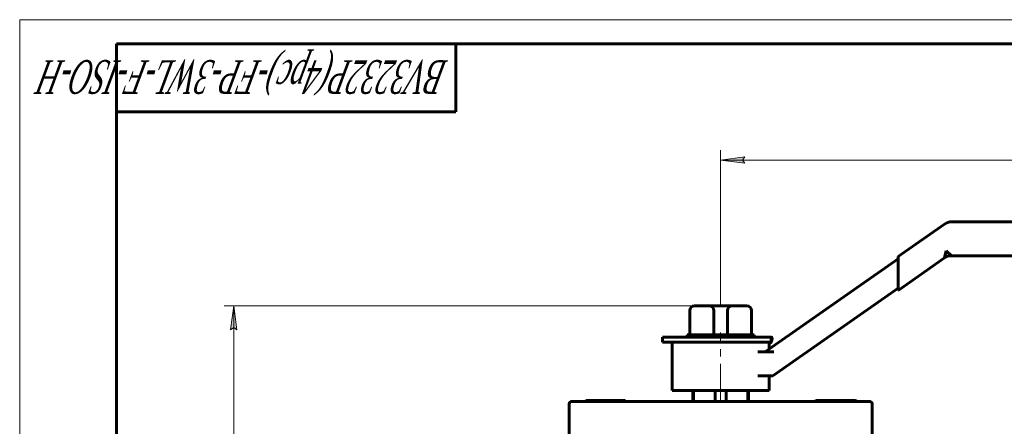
# Model space of a CAD drawing. Header units: millimetres. Extents: x 0 to 614, y 0 to 420.
# Tile 4 of 7: x 0 to 203, y 336 to 420. Entities that reach past the tile are written whole.
import ezdxf

# ---------------------------------------------------------------- set-up
doc = ezdxf.new("R2010")
doc.units = ezdxf.units.MM
for name, pattern in [('K5LT_AXLED', [12, 7.5, -1.5, 1.5, -1.5]), ('K5LT_BASIC', [0]), ('K5LT_THIN', [0])]:
    doc.linetypes.add(name, pattern=pattern)
doc.layers.add('Системный слой', color=7, linetype='Continuous')
doc.layers.add('Системный слой (1)', color=7, linetype='Continuous', true_color=0x6c6c6c)
doc.styles.add('KDIMTEXTSTYLE', font='txt', dxfattribs={"width": 0.96, "oblique": 15, "height": 5})
doc.styles.add('KTEXTSTYLE', font='txt', dxfattribs={"width": 0.96, "height": 5})
doc.dimstyles.new('KDIMSTYLE (0.50)', dxfattribs={"dimtxt": 5, "dimasz": 1, "dimexe": 2, "dimexo": 0, "dimgap": 1, "dimtad": 1, "dimlfac": 2, "dimtxsty": 'KDIMTEXTSTYLE', "dimsah": 1, "dimcen": 0, "dimdle": 1, "dimadec": 0, "dimazin": 0, "dimtfac": 0.667, "dimtmove": 0, "dimatfit": 3, "dimfxl": 1, "dimtvp": 1, "dimtolj": 1, "dimtzin": 0, "dimarcsym": 0})

# ---------------------------------------------------------------- blocks, each defined once
blk = doc.blocks.new('U14')
at = {"layer": 'Системный слой (1)', "color": 143, "linetype": 'K5LT_BASIC', "lineweight": 60, "true_color": 0x33acca}
for p, q in [((154.67, 353.49), (154.67, 352.04)), ((154.67, 346.49), (154.67, 343.49))]:
    blk.add_line(p, q, dxfattribs=at)
blk = doc.blocks.new('U18')
at = {"layer": 'Системный слой (1)', "color": 143, "linetype": 'K5LT_BASIC', "lineweight": 60, "true_color": 0x33acca}
for p, q in [((172.33, 341.42), (172.14, 341.44)), ((172.53, 341.36), (172.33, 341.42)), ((172.72, 341.26), (172.53, 341.36)), ((172.74, 341.25), (172.72, 341.26)), ((172.75, 341.25), (172.74, 341.25)), ((172.77, 341.24), (172.75, 341.25))]:
    blk.add_line(p, q, dxfattribs=at)
blk = doc.blocks.new('U19')
at = {"layer": 'Системный слой (1)', "color": 143, "linetype": 'K5LT_BASIC', "lineweight": 60, "true_color": 0x33acca}
for p, q in [((164.08, 341.24), (164.09, 341.25)), ((164.09, 341.25), (164.11, 341.25)), ((164.11, 341.25), (164.12, 341.26))]:
    blk.add_line(p, q, dxfattribs=at)
blk = doc.blocks.new('U20')
at = {"layer": 'Системный слой (1)', "color": 143, "linetype": 'K5LT_BASIC', "lineweight": 60, "true_color": 0x33acca}
for p, q in [((171.94, 341.41), (171.73, 341.35)), ((172.14, 341.44), (171.94, 341.41)), ((171.73, 341.35), (171.52, 341.24))]:
    blk.add_line(p, q, dxfattribs=at)
blk = doc.blocks.new('U21')
at = {"layer": 'Системный слой (1)', "color": 143, "linetype": 'K5LT_BASIC', "lineweight": 60, "true_color": 0x33acca}
for p, q in [((169.56, 341.41), (169.01, 341.44)), ((170.11, 341.35), (169.56, 341.41)), ((170.69, 341.24), (170.11, 341.35))]:
    blk.add_line(p, q, dxfattribs=at)
blk = doc.blocks.new('U22')
at = {"layer": 'Системный слой (1)', "color": 143, "linetype": 'K5LT_BASIC', "lineweight": 60, "true_color": 0x33acca}
for p, q in [((164.94, 341.41), (164.59, 341.35)), ((165.29, 341.44), (164.94, 341.41)), ((164.59, 341.35), (164.23, 341.24))]:
    blk.add_line(p, q, dxfattribs=at)
blk = doc.blocks.new('U23')
at = {"layer": 'Системный слой (1)', "color": 143, "linetype": 'K5LT_BASIC', "lineweight": 60, "true_color": 0x33acca}
for p, q in [((165.63, 341.41), (165.29, 341.44)), ((165.98, 341.35), (165.63, 341.41)), ((166.34, 341.24), (165.98, 341.35))]:
    blk.add_line(p, q, dxfattribs=at)
blk = doc.blocks.new('U24')
at = {"layer": 'Системный слой (1)', "color": 143, "linetype": 'K5LT_BASIC', "lineweight": 60, "true_color": 0x33acca}
for p, q in [((168.46, 341.41), (167.9, 341.35)), ((169.01, 341.44), (168.46, 341.41)), ((167.9, 341.35), (167.32, 341.24))]:
    blk.add_line(p, q, dxfattribs=at)
blk = doc.blocks.new('U28')
at = {"layer": 'Системный слой (1)', "color": 143, "linetype": 'K5LT_BASIC', "lineweight": 60, "true_color": 0x33acca}
for p, q in [((123.71, 341.41), (123.26, 341.44)), ((124.17, 341.35), (123.71, 341.41)), ((124.64, 341.24), (124.17, 341.35))]:
    blk.add_line(p, q, dxfattribs=at)
blk = doc.blocks.new('U29')
at = {"layer": 'Системный слой (1)', "color": 143, "linetype": 'K5LT_BASIC', "lineweight": 60, "true_color": 0x33acca}
for p, q in [((122.81, 341.41), (122.35, 341.35)), ((123.26, 341.44), (122.81, 341.41)), ((122.35, 341.35), (121.88, 341.24))]:
    blk.add_line(p, q, dxfattribs=at)
blk = doc.blocks.new('U30')
at = {"layer": 'Системный слой (1)', "color": 143, "linetype": 'K5LT_BASIC', "lineweight": 60, "true_color": 0x33acca}
for p, q in [((119.79, 341.41), (119.28, 341.44)), ((120.3, 341.35), (119.79, 341.41)), ((120.83, 341.24), (120.3, 341.35))]:
    blk.add_line(p, q, dxfattribs=at)
blk = doc.blocks.new('U31')
at = {"layer": 'Системный слой (1)', "color": 143, "linetype": 'K5LT_BASIC', "lineweight": 60, "true_color": 0x33acca}
for p, q in [((117, 341.41), (116.94, 341.44)), ((117.05, 341.35), (117, 341.41)), ((117.11, 341.24), (117.05, 341.35))]:
    blk.add_line(p, q, dxfattribs=at)
blk = doc.blocks.new('U32')
at = {"layer": 'Системный слой (1)', "color": 143, "linetype": 'K5LT_BASIC', "lineweight": 60, "true_color": 0x33acca}
for p, q in [((116.9, 341.43), (116.86, 341.39)), ((116.92, 341.43), (116.9, 341.43)), ((116.93, 341.44), (116.92, 341.43)), ((116.94, 341.44), (116.93, 341.44)), ((116.82, 341.33), (116.77, 341.24)), ((116.86, 341.39), (116.82, 341.33))]:
    blk.add_line(p, q, dxfattribs=at)
blk = doc.blocks.new('U33')
at = {"layer": 'Системный слой (1)', "color": 143, "linetype": 'K5LT_BASIC', "lineweight": 60, "true_color": 0x33acca}
for p, q in [((118.77, 341.41), (118.26, 341.35)), ((119.28, 341.44), (118.77, 341.41)), ((118.26, 341.35), (117.73, 341.24))]:
    blk.add_line(p, q, dxfattribs=at)
blk = doc.blocks.new('U34')
at = {"layer": 'Системный слой (1)', "color": 143, "linetype": 'K5LT_BASIC', "lineweight": 60, "true_color": 0x33acca}
for p, q in [((124.94, 341.43), (124.99, 341.39)), ((124.99, 341.39), (125.03, 341.33)), ((125.03, 341.33), (125.07, 341.24))]:
    blk.add_line(p, q, dxfattribs=at)
blk = doc.blocks.new('D2')
at = {"layer": 'Системный слой (1)'}
for points in [[(44.83, 355.99), (44.17, 360.99), (43.51, 355.99), (44.17, 356.49)], [(44.17, 267.49), (44.83, 272.49), (44.17, 271.99), (43.51, 272.49)]]:
    blk.add_hatch(color=7, dxfattribs=at).paths.add_polyline_path(points)
at = {"layer": 'Системный слой (1)', "color": 7, "linetype": 'K5LT_THIN', "lineweight": 18, "true_color": 0xffffff}
for p, q in [((144.67, 360.99), (42.17, 360.99)), ((43.51, 355.99), (44.17, 360.99)), ((44.17, 360.99), (44.83, 355.99)), ((44.17, 356.49), (43.51, 355.99)), ((44.83, 355.99), (44.17, 356.49)), ((44.17, 267.49), (43.51, 272.49)), ((43.51, 272.49), (44.17, 271.99)), ((44.17, 271.99), (44.83, 272.49)), ((44.83, 272.49), (44.17, 267.49)), ((63.42, 267.49), (42.17, 267.49))]:
    blk.add_line(p, q, dxfattribs=at)
blk.add_wipeout([(43.17, 309.09), (35.79, 309.09), (35.79, 318.97), (43.17, 318.97)]).dxf.layer = 'Системный слой (1)'
blk.add_line((44.17, 267.49), (44.17, 360.99), dxfattribs=at)
at = {"layer": 'Системный слой (1)', "color": 7, "insert": (36.58, 309.09), "char_height": 5, "attachment_point": 1, "rotation": 90, "style": 'KTEXTSTYLE'}
blk.add_mtext('\\fArial|b0|c204|p34;\\H5.0;\\W1.000;\\Q15;\\fGOST Type AU|b0|i0|c204|p34;\\Q15;\\W0.960;187', dxfattribs=at)
blk = doc.blocks.new('KDIMARROW_01')
at = {"layer": 'Системный слой'}
blk.add_hatch(color=0, dxfattribs=at).paths.add_polyline_path([(0, 0), (-5, 0.66), (-4.5, 0), (-5, -0.66)])
at = {"layer": 'Системный слой', "color": 0, "linetype": 'K5LT_THIN', "lineweight": 18}
for p, q in [((-4.5, 0), (-5, 0.66)), ((-5, 0.66), (0, 0)), ((0, 0), (-5, -0.66)), ((-5, -0.66), (-4.5, 0))]:
    blk.add_line(p, q, dxfattribs=at)
at = {"layer": 'Системный слой (1)', "color": 0, "linetype": 'K5LT_THIN', "lineweight": 18}
blk.add_line((144.67, 267.49), (144.17, 267.49), dxfattribs=at)
blk = doc.blocks.new('D3')
at = {"layer": 'Системный слой (1)'}
for points in [[(149.17, 391.05), (149.67, 391.71), (144.67, 391.05), (149.67, 390.39)], [(289.67, 390.39), (294.67, 391.05), (289.67, 391.71), (290.17, 391.05)]]:
    blk.add_hatch(color=7, dxfattribs=at).paths.add_polyline_path(points)
at = {"layer": 'Системный слой (1)', "color": 7, "linetype": 'K5LT_THIN', "lineweight": 18, "true_color": 0xffffff}
for p, q in [((144.67, 360.99), (144.67, 393.05)), ((294.67, 374.8), (294.67, 393.05)), ((144.67, 391.05), (149.67, 391.71)), ((149.67, 390.39), (144.67, 391.05)), ((149.67, 391.71), (149.17, 391.05)), ((149.17, 391.05), (149.67, 390.39)), ((290.17, 391.05), (289.67, 391.71)), ((289.67, 391.71), (294.67, 391.05)), ((294.67, 391.05), (289.67, 390.39)), ((289.67, 390.39), (290.17, 391.05))]:
    blk.add_line(p, q, dxfattribs=at)
blk.add_wipeout([(214.13, 392.05), (214.13, 399.43), (224.77, 399.43), (224.77, 392.05)]).dxf.layer = 'Системный слой (1)'
blk.add_line((294.67, 391.05), (144.67, 391.05), dxfattribs=at)
at = {"layer": 'Системный слой (1)', "color": 7, "insert": (214.13, 398.64), "char_height": 5, "attachment_point": 1, "style": 'KTEXTSTYLE'}
blk.add_mtext('\\fArial|b0|c204|p34;\\H5.0;\\W1.000;\\Q15;\\fGOST Type AU|b0|i0|c204|p34;\\Q15;\\W0.960;300', dxfattribs=at)
blk = doc.blocks.new('U65')
at = {"color": 7, "linetype": 'K5LT_THIN', "lineweight": 18, "true_color": 0xffffff}
for p, q in [((0, 0), (0, 420)), ((0, 420), (594, 420))]:
    blk.add_line(p, q, dxfattribs=at)
at = {"color": 143, "linetype": 'K5LT_BASIC', "lineweight": 60, "true_color": 0x33acca}
for p, q in [((20, 5), (20, 415)), ((20, 415), (589, 415)), ((90, 415), (90, 401)), ((90, 401), (20, 401))]:
    blk.add_line(p, q, dxfattribs=at)
at = {"color": 7, "insert": (88.48, 404.64), "char_height": 7, "attachment_point": 1, "rotation": 180, "style": 'KTEXTSTYLE'}
blk.add_mtext('\\fArial|b0|c204|p34;\\H5.0;\\W1.000;\\Q15;\\fGOST Type AU|b0|i0|c204|p34;\\Q15;\\W0.579;\\H7.00;BV3232P(4pc)-FP-3WL-F-ISO-H', dxfattribs=at)

msp = doc.modelspace()

# ---------------------------------------------------------------- linework, layer by layer
at = {"layer": 'Системный слой (1)', "color": 143, "linetype": 'K5LT_BASIC', "lineweight": 60, "true_color": 0x33acca}
for p, q in [((292.1742, 378.2977), (192.3224, 378.2977)), ((190.8885, 377.8456), (181.2948, 371.128)), ((191.2189, 372.2977), (190.8885, 370.8456)), ((192.3224, 371.2977), (191.2189, 372.2977)), ((181.2948, 370.6799), (153.8841, 351.4868)), ((181.2948, 371.128), (181.2948, 369.9072)), ((181.2948, 364.128), (190.8885, 370.8456)), ((181.2948, 365.3488), (181.2948, 369.9072)), ((192.3224, 371.2977), (292.1742, 371.2977)), ((155.4606, 346.4868), (181.2948, 364.5761)), ((181.2948, 365.3488), (181.2948, 364.128)), ((138.3084, 354.9868), (138.3084, 359.9868)), ((139.3084, 360.9868), (142.2581, 360.9868)), ((142.2581, 360.9868), (147.0866, 360.9868)), ((143.2581, 354.9868), (143.2581, 359.9868)), ((146.0866, 354.9868), (146.0866, 359.9868)), ((147.0866, 360.9868), (150.0363, 360.9868)), ((151.0363, 354.9868), (151.0363, 359.9868)), ((132.6724, 353.4868), (132.6724, 354.4868)), ((132.6724, 354.4868), (155.0808, 354.4868)), ((134.1965, 354.4918), (136.3817, 354.4918)), ((134.1965, 354.4868), (134.1965, 354.4918)), ((136.3817, 354.4868), (136.3817, 354.4918)), ((136.3817, 354.4918), (137.7911, 354.4918)), ((137.7465, 354.4918), (137.7465, 354.9868)), ((137.7465, 354.9868), (151.5982, 354.9868)), ((137.7911, 354.4918), (137.7911, 354.4868)), ((143.5663, 354.4918), (144.7068, 354.4918)), ((143.5663, 354.4868), (143.5663, 354.4918)), ((144.7068, 354.4918), (145.9213, 354.4918)), ((144.7068, 354.4868), (144.7068, 354.4918)), ((145.9213, 354.4868), (145.9213, 354.4918)), ((151.5982, 354.4868), (151.5982, 354.9868)), ((155.0808, 353.4868), (155.0808, 354.4868)), ((155.1314, 354.4868), (155.0808, 354.4868)), ((155.2902, 354.2332), (155.3106, 354.3059)), ((132.6724, 353.4868), (155.0808, 353.4868)), ((134.6724, 353.4868), (134.6724, 343.4868)), ((154.6724, 353.098), (155.0808, 353.4868)), ((155.0808, 353.4868), (155.1113, 353.4868)), ((154.277, 351.4868), (152.3561, 351.4868)), ((154.277, 351.4868), (155.6276, 351.4868)), ((152.3664, 346.4868), (154.0544, 346.4868)), ((154.0544, 346.4868), (155.4606, 346.4868)), ((154.6724, 343.4868), (134.6724, 343.4868)), ((138.9548, 341.2368), (138.9548, 343.4868)), ((139.0633, 341.2368), (139.0633, 343.4868)), ((143.5639, 341.2368), (143.5639, 343.4868)), ((145.7808, 341.2368), (145.7808, 343.4868)), ((150.2814, 341.2368), (150.2814, 343.4868)), ((150.3899, 341.2368), (150.3899, 343.4868)), ((116.9224, 341.4368), (116.9016, 341.4248)), ((116.9224, 341.4368), (116.9426, 341.4368)), ((116.9426, 341.4368), (119.2806, 341.4368)), ((119.2806, 341.4368), (123.2604, 341.4368)), ((123.2604, 341.4368), (124.9224, 341.4368)), ((124.9224, 341.4368), (124.9432, 341.4248)), ((164.4224, 341.4368), (164.1203, 341.2624)), ((164.4224, 341.4368), (165.2876, 341.4368)), ((165.2876, 341.4368), (169.0067, 341.4368)), ((169.0067, 341.4368), (172.1415, 341.4368)), ((172.1415, 341.4368), (172.4224, 341.4368)), ((172.4224, 341.4368), (172.7245, 341.2624)), ((113.4224, 340.7368), (113.4224, 333.7368)), ((117.4224, 341.2368), (113.9224, 341.2368)), ((113.9224, 341.2368), (116.7717, 341.2368)), ((171.9224, 341.2368), (117.4224, 341.2368)), ((175.4224, 341.2368), (171.9224, 341.2368)), ((175.9224, 340.7368), (175.9224, 333.7368))]:
    msp.add_line(p, q, dxfattribs=at)
at = {"layer": 'Системный слой (1)', "color": 30, "linetype": 'K5LT_AXLED', "lineweight": 18, "true_color": 0xff8000}
msp.add_line((144.6724, 341.4868), (144.6724, 355.4868), dxfattribs=at)
at = {"layer": 'Системный слой (1)', "color": 143, "linetype": 'K5LT_BASIC', "lineweight": 60, "true_color": 0x33acca}
for centre, radius, start, end in [((192.3224, 375.7977), 2.5, 90, 125), ((192.3224, 368.7977), 2.5, 90, 125), ((139.3084, 359.9868), 1, 90, 180), ((142.2581, 359.9868), 1, 0, 90), ((147.0866, 359.9868), 1, 90, 180), ((150.0363, 359.9868), 1, 0, 90), ((113.9224, 340.7368), 0.5, 90, 180), ((175.4224, 340.7368), 0.5, 0, 90)]:
    msp.add_arc(centre, radius, start, end, dxfattribs=at)
msp.add_ellipse((155.0808, 353.4868), major_axis=(0, 1), ratio=0.40061583, start_param=-0.61086524, end_param=-0.54996461, dxfattribs=at)
for points, knots in [([(155.1113, 353.4868), (155.1196, 353.534), (155.1293, 353.584), (155.1796, 353.8225), (155.2342, 354.0336), (155.2902, 354.2332)], [2.439957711, 2.439957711, 2.439957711, 2.439957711, 2.480592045, 2.480592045, 2.626760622, 2.626760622, 2.626760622, 2.626760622]), ([(155.2902, 354.3393), (155.2719, 354.3673), (155.2538, 354.3917), (155.1937, 354.4625), (155.1566, 354.4868), (155.1314, 354.4868)], [0.815865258, 0.815865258, 0.815865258, 0.815865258, 0.846398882, 0.846398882, 0.921889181, 0.921889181, 0.921889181, 0.921889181])]:
    msp.add_open_spline(points, degree=3, knots=knots, dxfattribs=at)

# ---------------------------------------------------------------- block references
at = {"layer": 'Системный слой (1)'}
for name in ['U14', 'U32', 'U31', 'U33', 'U30', 'U29', 'U28', 'U34', 'U22', 'U23', 'U24', 'U21', 'U20', 'U18', 'U19']:
    msp.add_blockref(name, (0, 0), dxfattribs=at)

# ---------------------------------------------------------------- next in the draw order: dimensions: what is measured, and where the dimension line sits
at = {"layer": 'Системный слой (1)', "color": 7}
dim = msp.add_linear_dim(base=(44.1714, 267.4868), p1=(144.6724, 360.9868), p2=(63.4224, 267.4868), angle=90, dimstyle='KDIMSTYLE (0.50)', override={"dimexo": 0, "dimpost": '\\fGOST Type AU|b0|c204|p34;\\H5.0;\\W0.960;\\Q15;<>', "dimblk1": 'KDIMARROW_01', "dimblk2": 'KDIMARROW_01', "dimse1": 0, "dimse2": 0, "dimclrt": 7, "dimtol": 1, "dimtp": 0, "dimtm": 0, "dimtdec": 5, "dimtolj": 1}, dxfattribs=at)
dim.commit()
dim.dimension.update_dxf_attribs({"geometry": 'D2', "text_midpoint": (44.1714, 314.2368), "dimtype": 160})

# ---------------------------------------------------------------- next in the draw order: dimensions: what is measured, and where the dimension line sits
dim = msp.add_linear_dim(base=(294.6742, 391.0519), p1=(144.6724, 360.9868), p2=(294.6742, 374.7977), dimstyle='KDIMSTYLE (0.50)', override={"dimexo": 0, "dimpost": '\\fGOST Type AU|b0|c204|p34;\\H5.0;\\W0.960;\\Q15;<>', "dimblk1": 'KDIMARROW_01', "dimblk2": 'KDIMARROW_01', "dimse1": 0, "dimse2": 0, "dimclrt": 7, "dimtol": 1, "dimtp": 0, "dimtm": 0, "dimtdec": 5, "dimtolj": 1}, dxfattribs=at)
dim.commit()
dim.dimension.update_dxf_attribs({"geometry": 'D3', "text_midpoint": (219.6733, 391.0519), "dimtype": 160})

# ---------------------------------------------------------------- next in the draw order: block references
msp.add_blockref('U65', (0, 0))

doc.saveas('drawing.dxf')
